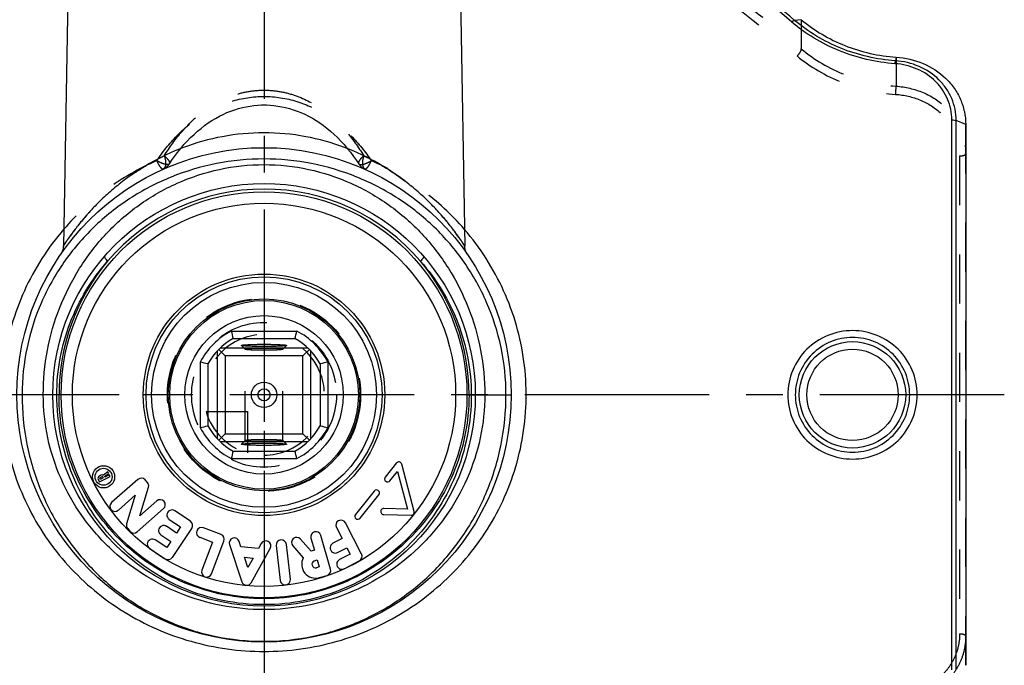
# Model space of a CAD drawing. Header units: millimetres. Extents: x 0 to 1000, y 0 to 1000.
# Tile 3 of 4: x 468 to 598, y 424 to 510. Entities that reach past the tile are written whole.
import ezdxf

# ---------------------------------------------------------------- set-up
doc = ezdxf.new("R2010")
doc.units = ezdxf.units.MM
doc.header["$LTSCALE"] = 65.185185
doc.linetypes.add('CENTER', pattern=[0.6, 0.375, -0.075, 0.075, -0.075])
doc.linetypes.add('HIDDEN', pattern=[0.2, 0.1, -0.1])
doc.layers.get('0').update_dxf_attribs({"linetype": 'CONTINUOUS'})
for name, color, linetype in [('ACHSEN_S', 7, 'CONTINUOUS'), ('DEFAULT_2', 8, 'HIDDEN'), ('FASEN', 7, 'CONTINUOUS'), ('KOERPER', 7, 'CONTINUOUS'), ('KONST.EL_MIT_GEO', 7, 'CONTINUOUS'), ('KURVEN', 7, 'CONTINUOUS')]:
    doc.layers.add(name, color=color, linetype=linetype)

msp = doc.modelspace()

# ---------------------------------------------------------------- linework, layer by layer
at = {"color": 7, "linetype": 'Continuous'}
for p, q in [((495.66, 468.71), (504.34, 468.71)), ((495.91, 467.71), (504.09, 467.71)), ((493.8, 466.08), (493.8, 454.45)), ((493.99, 466.27), (494.85, 465.41)), ((505.81, 466.46), (494.19, 466.46)), ((497, 466.8), (497, 466.81)), ((503, 466.81), (503, 466.8)), ((506.01, 466.27), (505.15, 465.41)), ((506.2, 454.45), (506.2, 466.08)), ((491.55, 464.6), (491.55, 455.92)), ((505.15, 465.41), (494.85, 465.41)), ((494.85, 465.41), (494.85, 455.11)), ((505.15, 455.11), (505.15, 465.41)), ((508.45, 464.6), (508.45, 455.92)), ((492.55, 464.35), (492.55, 456.17)), ((507.45, 464.35), (507.45, 456.17)), ((493.99, 454.25), (494.85, 455.11)), ((494.85, 455.11), (505.15, 455.11)), ((506.01, 454.25), (505.15, 455.11)), ((494.19, 454.06), (505.81, 454.06)), ((497, 453.71), (497, 453.72)), ((503, 453.72), (503, 453.71)), ((495.66, 451.81), (504.34, 451.81)), ((495.91, 452.81), (504.09, 452.81))]:
    msp.add_line(p, q, dxfattribs=at)
for radius in [12.5, 10.5, 1.68, 0.8]:
    msp.add_circle((500, 460.26), radius, dxfattribs=at)
for centre, radius, start, end in [((500, 460.26), 9.5, 117.1908, 152.8092), ((566.39, 485.79), 72.77, 193.5755, 194.386), ((433.61, 485.79), 72.77, 345.614, 346.4245), ((500, 460.26), 9.5, 27.1908, 62.8092), ((500, 460.26), 8.5, 118.7958, 151.2042), ((500, 460.26), 8.5, 28.7958, 61.2042), ((473.92, 391.67), 75.03, 75.6263, 76.4123), ((525.53, 393.87), 72.77, 103.5755, 104.386), ((474.47, 526.65), 72.77, 283.5755, 284.386), ((500, 460.26), 9.5, 207.1908, 242.8092), ((500, 460.26), 8.5, 208.7958, 241.2042), ((500, 460.26), 8.5, 298.7958, 331.2042), ((500, 460.26), 9.5, 297.1908, 332.8092), ((525.53, 526.65), 72.77, 255.614, 256.4245), ((566.39, 434.73), 72.77, 165.614, 166.4245), ((433.61, 434.73), 72.77, 13.5755, 14.386)]:
    msp.add_arc(centre, radius, start, end, dxfattribs=at)
for points, knots in [([(497, 466.81), (497, 466.82), (497.02, 466.83), (497.07, 466.84), (497.14, 466.86), (497.29, 466.87), (497.54, 466.9), (497.9, 466.92), (498.35, 466.94), (498.87, 466.95), (499.42, 466.96), (500, 466.96), (500.58, 466.96), (501.13, 466.95), (501.65, 466.94), (502.1, 466.92), (502.46, 466.9), (502.71, 466.87), (502.86, 466.86), (502.93, 466.84), (502.98, 466.83), (503, 466.82), (503, 466.81)], [0, 0, 0, 0, 0.003434, 0.010995, 0.023081, 0.039668, 0.085818, 0.147807, 0.223285, 0.309396, 0.40283, 0.5, 0.597171, 0.690603, 0.776711, 0.852192, 0.914186, 0.960328, 0.976913, 0.989011, 0.996585, 1, 1, 1, 1]), ([(503, 466.8), (502.99, 466.79), (502.96, 466.78), (502.91, 466.77), (502.83, 466.76), (502.67, 466.74), (502.41, 466.72), (502.05, 466.7), (501.6, 466.68), (501.1, 466.67), (500.56, 466.66), (500, 466.66), (499.44, 466.66), (498.9, 466.67), (498.4, 466.68), (497.96, 466.7), (497.59, 466.72), (497.33, 466.74), (497.17, 466.76), (497.09, 466.77), (497.04, 466.78), (497.01, 466.79), (497, 466.8)], [0, 0, 0, 0, 0.005131, 0.014426, 0.027994, 0.045758, 0.093331, 0.155514, 0.230092, 0.314413, 0.405432, 0.499868, 0.594308, 0.68534, 0.769682, 0.844294, 0.90652, 0.954133, 0.971915, 0.985511, 0.994848, 1, 1, 1, 1]), ([(497, 453.72), (497.01, 453.73), (497.04, 453.74), (497.09, 453.75), (497.17, 453.76), (497.33, 453.78), (497.59, 453.8), (497.96, 453.82), (498.4, 453.84), (498.9, 453.85), (499.44, 453.86), (500, 453.86), (500.56, 453.86), (501.1, 453.85), (501.6, 453.84), (502.05, 453.82), (502.41, 453.8), (502.67, 453.78), (502.83, 453.76), (502.91, 453.75), (502.96, 453.74), (502.99, 453.73), (503, 453.72)], [0, 0, 0, 0, 0.005152, 0.014489, 0.028085, 0.045867, 0.09348, 0.155706, 0.230318, 0.31466, 0.405692, 0.500132, 0.594568, 0.685587, 0.769908, 0.844486, 0.906669, 0.954242, 0.972006, 0.985574, 0.994869, 1, 1, 1, 1]), ([(503, 453.71), (503, 453.71), (502.98, 453.69), (502.93, 453.68), (502.86, 453.67), (502.71, 453.65), (502.46, 453.63), (502.1, 453.6), (501.65, 453.59), (501.13, 453.57), (500.58, 453.56), (500, 453.56), (499.42, 453.56), (498.87, 453.57), (498.35, 453.59), (497.9, 453.6), (497.54, 453.63), (497.29, 453.65), (497.14, 453.67), (497.07, 453.68), (497.02, 453.69), (497, 453.71), (497, 453.71)], [0, 0, 0, 0, 0.003415, 0.010989, 0.023087, 0.039672, 0.085814, 0.147808, 0.223289, 0.309397, 0.402829, 0.5, 0.59717, 0.690604, 0.776715, 0.852193, 0.914182, 0.960332, 0.976919, 0.989005, 0.996566, 1, 1, 1, 1])]:
    msp.add_open_spline(points, degree=3, knots=knots, dxfattribs=at)
at = {"layer": 'ACHSEN_S', "color": 40, "linetype": 'CENTER'}
for p, q in [((500, 641.26), (500, 356.76)), ((598.12, 460.26), (401.88, 460.26))]:
    msp.add_line(p, q, dxfattribs=at)
at = {"layer": 'DEFAULT_2', "color": 8, "linetype": 'HIDDEN'}
for p, q in [((497, 466.8), (497.5, 466.3)), ((497.5, 466.3), (497.5, 466.31)), ((497.5, 454.21), (497.5, 466.31)), ((502.5, 466.3), (503, 466.8)), ((502.5, 454.21), (502.5, 466.31)), ((502.5, 466.31), (502.5, 466.3)), ((497.5, 454.22), (497, 453.72)), ((497.5, 454.21), (497.5, 454.22)), ((503, 453.72), (502.5, 454.22)), ((502.5, 454.22), (502.5, 454.21))]:
    msp.add_line(p, q, dxfattribs=at)
for points, knots in [([(497.5, 466.31), (497.5, 466.32), (497.56, 466.34), (497.59, 466.35), (497.62, 466.36)], [0, 0, 0, 0, 0.290962, 1, 1, 1, 1]), ([(502.5, 466.3), (502.49, 466.29), (502.46, 466.28), (502.39, 466.26), (502.24, 466.24), (502, 466.22), (501.7, 466.2), (501.33, 466.18), (500.76, 466.16), (500, 466.16), (499.24, 466.16), (498.67, 466.18), (498.3, 466.2), (498, 466.22), (497.76, 466.24), (497.61, 466.26), (497.54, 466.28), (497.51, 466.29), (497.5, 466.3)], [0, 0, 0, 0, 0.005683, 0.015425, 0.047381, 0.095242, 0.157421, 0.23176, 0.315645, 0.499909, 0.684187, 0.768089, 0.842452, 0.90466, 0.952555, 0.984546, 0.994301, 1, 1, 1, 1]), ([(497.62, 466.36), (497.76, 466.38), (498.12, 466.41), (498.75, 466.44), (499.53, 466.46), (500.24, 466.46), (500.81, 466.45), (501.21, 466.44), (501.57, 466.43), (501.88, 466.41), (502.14, 466.39), (502.32, 466.37), (502.44, 466.35), (502.49, 466.33), (502.5, 466.32), (502.5, 466.31)], [0, 0, 0, 0, 0.085297, 0.219758, 0.387053, 0.566594, 0.654007, 0.736192, 0.810609, 0.874966, 0.927291, 0.966022, 0.99013, 0.996654, 1, 1, 1, 1]), ([(497.5, 454.22), (497.51, 454.23), (497.54, 454.24), (497.61, 454.26), (497.76, 454.28), (498, 454.3), (498.3, 454.32), (498.67, 454.34), (499.24, 454.36), (500, 454.36), (500.76, 454.36), (501.33, 454.34), (501.7, 454.32), (502, 454.3), (502.24, 454.28), (502.39, 454.26), (502.46, 454.24), (502.49, 454.23), (502.5, 454.22)], [0, 0, 0, 0, 0.005699, 0.015454, 0.047445, 0.09534, 0.157548, 0.231911, 0.315813, 0.500091, 0.684355, 0.76824, 0.842579, 0.904758, 0.952619, 0.984575, 0.994317, 1, 1, 1, 1]), ([(502.38, 454.17), (502.24, 454.14), (501.88, 454.11), (501.25, 454.08), (500.47, 454.06), (499.76, 454.06), (499.19, 454.07), (498.79, 454.08), (498.43, 454.09), (498.12, 454.11), (497.86, 454.13), (497.68, 454.15), (497.56, 454.18), (497.51, 454.19), (497.5, 454.21), (497.5, 454.21)], [0, 0, 0, 0, 0.08509, 0.219439, 0.38671, 0.566299, 0.653753, 0.735985, 0.81045, 0.874852, 0.927217, 0.965981, 0.990106, 0.99663, 1, 1, 1, 1]), ([(502.5, 454.21), (502.5, 454.2), (502.44, 454.18), (502.41, 454.17), (502.38, 454.17)], [0, 0, 0, 0, 0.290875, 1, 1, 1, 1])]:
    msp.add_open_spline(points, degree=3, knots=knots, dxfattribs=at)
at = {"layer": 'FASEN', "color": 7, "linetype": 'Continuous'}
msp.add_line((593, 496.1), (593, 424.42), dxfattribs=at)
for points, knots in [([(571.21, 509.97), (572.93, 508.53), (576.94, 506.18), (581.47, 505.16), (583.78, 505)], [0, 0, 0, 0, 0.490478, 1, 1, 1, 1]), ([(583.78, 505), (585.01, 504.92), (587.41, 504.36), (589.98, 502.71), (591.52, 500.93), (592.36, 499.43), (592.88, 497.8), (593, 496.66), (593, 496.1)], [0, 0, 0, 0, 0.261399, 0.514487, 0.637683, 0.759082, 0.879541, 1, 1, 1, 1])]:
    msp.add_open_spline(points, degree=3, knots=knots, dxfattribs=at)
at = {"layer": 'KOERPER', "color": 7, "linetype": 'Continuous'}
for p, q in [((474, 514.28), (473.4, 479.97)), ((526, 514.28), (526.6, 479.97)), ((517.55, 451.23), (516.07, 449.37)), ((519.89, 444.8), (518.25, 451.08)), ((478.03, 449.04), (478.18, 448.74)), ((478.39, 449.61), (478.18, 449.5)), ((478.18, 448.74), (479.59, 449.46)), ((478.28, 449.05), (478.23, 449.14)), ((478.28, 449.29), (478.5, 449.4)), ((478.69, 449.26), (478.28, 449.05)), ((478.64, 449.35), (478.69, 449.26)), ((479.28, 450.06), (478.72, 449.6)), ((478.87, 449.42), (479.39, 449.85)), ((478.9, 449.36), (478.87, 449.42)), ((479.49, 449.66), (478.9, 449.36)), ((479.39, 449.85), (479.28, 450.06)), ((479.59, 449.46), (479.49, 449.66)), ((483.28, 449.06), (479.79, 446.01)), ((484.54, 448.66), (484.24, 449)), ((516.69, 448.87), (517.69, 450.12)), ((517.69, 450.12), (519, 445.11)), ((483.53, 444.23), (484.68, 448.01)), ((480.69, 444.98), (482.93, 446.95)), ((482.93, 446.95), (481.79, 443.17)), ((514.58, 447.51), (512.11, 444.42)), ((512.74, 443.92), (515.21, 447.01)), ((483.19, 442.12), (486.68, 445.18)), ((485.78, 446.2), (483.53, 444.23)), ((519, 445.11), (515.9, 445.2)), ((487.42, 443.76), (488.92, 442.75)), ((490.25, 443.5), (488.18, 444.89)), ((515.87, 444.4), (519.49, 444.3)), ((481.93, 442.53), (482.23, 442.19)), ((488.39, 441.95), (487.08, 442.84)), ((487.85, 438.71), (490.43, 442.56)), ((488.92, 442.75), (488.39, 441.95)), ((494.3, 441.76), (491.97, 442.65)), ((509.59, 442.67), (510.34, 441.21)), ((512.92, 439.17), (510.8, 443.29)), ((486.32, 441.71), (487.63, 440.83)), ((491.49, 441.38), (493.18, 440.73)), ((506.23, 439.55), (504.83, 441.15)), ((506.22, 441.26), (506.68, 439.68)), ((508.82, 437.18), (507.52, 441.64)), ((510.34, 441.21), (509.13, 440.59)), ((484.84, 439.91), (486.9, 438.52)), ((487.1, 440.03), (485.59, 441.04)), ((487.63, 440.83), (487.1, 440.03)), ((493.18, 440.73), (491.77, 437.03)), ((493.04, 436.55), (494.69, 440.88)), ((495.42, 440.41), (497.06, 435.48)), ((496.94, 440.14), (496.71, 440.84)), ((499.28, 439.92), (496.94, 440.14)), ((498.3, 435.37), (500.82, 439.9)), ((499.63, 440.56), (499.28, 439.92)), ((501.61, 440.28), (502.14, 435.67)), ((503.49, 435.83), (502.96, 440.44)), ((503.81, 440.25), (505.2, 438.67)), ((509.75, 439.38), (510.96, 440)), ((510.96, 440), (511.4, 439.15)), ((497.41, 438.73), (498.56, 438.63)), ((497.86, 437.38), (497.41, 438.73)), ((498.56, 438.63), (497.86, 437.38)), ((506.68, 439.68), (506.23, 439.55)), ((511.4, 439.15), (510, 438.42)), ((506.69, 438.27), (507.06, 438.38)), ((507.33, 437.45), (506.96, 437.35)), ((507.06, 438.38), (507.33, 437.45)), ((510.62, 437.22), (512.63, 438.25)), ((507.34, 436.04), (508.36, 436.34))]:
    msp.add_line(p, q, dxfattribs=at)
for centre, radius in [((500, 460.26), 12.7), ((478.73, 449.4), 1.47), ((478.73, 449.4), 1.13)]:
    msp.add_circle(centre, radius, dxfattribs=at)
for centre, radius, start, end in [((517.86, 450.98), 0.4, 14.6262, 141.4162), ((478.33, 449.19), 0.34, 117.0544, 207.0544), ((478.33, 449.19), 0.11, 117.0544, 207.0544), ((478.55, 449.3), 0.34, 59.7468, 117.0544), ((478.55, 449.3), 0.11, 27.0544, 117.0544), ((483.73, 448.55), 0.68, 41.1846, 131.1846), ((516.38, 449.12), 0.4, 141.4162, 321.4162), ((484.03, 448.21), 0.68, 343.1846, 41.1846), ((514.9, 447.26), 0.4, 321.4162, 141.4162), ((486.23, 445.69), 0.68, 311.1846, 131.1846), ((480.24, 445.49), 0.68, 131.1846, 311.1846), ((515.88, 444.8), 0.4, 88.2862, 268.4445), ((487.8, 444.33), 0.68, 56.1209, 236.1209), ((512.43, 444.17), 0.4, 141.4162, 321.4162), ((519.5, 444.7), 0.4, 268.4445, 14.6262), ((482.44, 442.97), 0.68, 163.1846, 221.1846), ((486.7, 442.27), 0.68, 56.1209, 236.1209), ((489.87, 442.94), 0.68, 326.1209, 56.1209), ((491.73, 442.01), 0.68, 69.1771, 249.1771), ((510.19, 442.98), 0.68, 27.3, 207.3), ((482.74, 442.63), 0.68, 221.1846, 311.1846), ((485.21, 440.47), 0.68, 56.1209, 236.1209), ((494.05, 441.13), 0.68, 339.1771, 69.1771), ((496.07, 440.62), 0.68, 18.4131, 198.4131), ((504.32, 440.7), 0.68, 41.258, 221.258), ((506.87, 441.45), 0.68, 16.258, 196.258), ((500.23, 440.23), 0.68, 330.9131, 150.9131), ((502.29, 440.36), 0.68, 6.5547, 186.5547), ((509.44, 439.98), 0.68, 117.3, 297.3), ((487.28, 439.09), 0.68, 236.1209, 326.1209), ((506.83, 437.81), 1.84, 152.1076, 286.258), ((512.32, 438.86), 0.68, 297.3, 27.3), ((506.83, 437.81), 0.48, 106.258, 286.258), ((510.31, 437.82), 0.68, 117.3, 297.3), ((492.41, 436.79), 0.68, 159.1771, 339.1771), ((508.17, 436.99), 0.68, 286.258, 16.258), ((497.71, 435.7), 0.68, 198.4131, 330.9131), ((502.82, 435.75), 0.68, 186.5547, 6.5547)]:
    msp.add_arc(centre, radius, start, end, dxfattribs=at)
at = {"layer": 'KONST.EL_MIT_GEO', "color": 7, "linetype": 'Continuous'}
for p, q in [((571.21, 509.97), (570.32, 509.88)), ((583.78, 505), (583.69, 504.53)), ((591.17, 423.82), (591.17, 496.7)), ((593, 496.1), (591.73, 496.61)), ((591.73, 423.92), (591.73, 496.61)), ((473.1, 460.26), (467.25, 460.26)), ((526.9, 460.26), (532.75, 460.26))]:
    msp.add_line(p, q, dxfattribs=at)
at = {"layer": 'KONST.EL_MIT_GEO', "color": 8, "linetype": 'HIDDEN'}
for p, q in [((571.21, 509.97), (571.21, 506.1)), ((583.78, 505), (583.78, 501.16)), ((593, 424.42), (593, 496.1)), ((592.2, 491.91), (592.2, 428.61))]:
    msp.add_line(p, q, dxfattribs=at)
for points in [[(487.45, 490.87), (487.73, 491.29), (488.14, 491.85), (488.54, 492.39), (488.96, 492.91), (489.39, 493.41), (489.82, 493.88), (490.27, 494.34), (490.72, 494.77), (491.18, 495.18), (491.65, 495.57), (492.12, 495.93), (492.6, 496.28), (493.09, 496.6), (493.58, 496.89), (494.08, 497.17), (494.58, 497.42), (495.09, 497.65), (495.59, 497.85), (496.11, 498.03), (496.62, 498.19), (497.13, 498.33), (497.65, 498.44), (498.16, 498.53), (498.67, 498.6), (499.17, 498.64), (499.68, 498.67), (500, 498.67)], [(500, 498.67), (500.31, 498.67), (500.81, 498.64), (501.32, 498.6), (501.83, 498.53), (502.34, 498.44), (502.85, 498.33), (503.36, 498.2), (503.88, 498.04), (504.39, 497.86), (504.9, 497.65), (505.41, 497.43), (505.91, 497.18), (506.41, 496.9), (506.9, 496.6), (507.39, 496.28), (507.87, 495.94), (508.34, 495.58), (508.81, 495.19), (509.27, 494.78), (509.72, 494.35), (510.16, 493.89), (510.6, 493.42), (511.03, 492.92), (511.45, 492.4), (511.86, 491.86), (512.26, 491.3), (512.55, 490.87)]]:
    msp.add_lwpolyline(points, dxfattribs=at)
at = {"layer": 'KONST.EL_MIT_GEO', "color": 7, "linetype": 'Continuous'}
for points in [[(473.4, 479.97), (473.4, 479.93), (473.39, 479.82), (473.38, 479.7), (473.36, 479.59), (473.33, 479.48), (473.3, 479.37), (473.26, 479.26), (473.22, 479.16), (473.17, 479.06), (473.11, 478.96), (473.05, 478.87)], [(526.95, 478.87), (526.89, 478.96), (526.83, 479.06), (526.78, 479.16), (526.74, 479.26), (526.7, 479.37), (526.67, 479.48), (526.64, 479.59), (526.62, 479.7), (526.61, 479.82), (526.6, 479.93), (526.6, 479.97)]]:
    msp.add_lwpolyline(points, dxfattribs=at)
for centre, radius in [((500, 460.26), 32.75), ((500, 460.26), 28), ((500, 460.26), 26.9), ((500, 460.26), 25.4), ((500, 460.26), 16), ((500, 460.26), 15.64), ((500, 460.26), 14.9), ((578, 460.26), 7.05), ((578, 460.26), 6.05)]:
    msp.add_circle(centre, radius, dxfattribs=at)
at = {"layer": 'KONST.EL_MIT_GEO', "color": 8, "linetype": 'HIDDEN'}
for centre, start, end in [((485.78, 491.97), 294.1528, 326.5177), ((514.22, 491.97), 213.4822, 245.8472)]:
    msp.add_arc(centre, 2, start, end, dxfattribs=at)
at = {"layer": 'KONST.EL_MIT_GEO', "color": 7, "linetype": 'Continuous'}
for centre, radius, start, end in [((500, 460.26), 27.27, 90.0015, 139.4925), ((500, 460.26), 27.27, 40.5075, 89.9985), ((500.37, 460.28), 27.54, 140.0156, 180.0315), ((499.63, 460.28), 27.54, 359.9685, 39.9844)]:
    msp.add_arc(centre, radius, start, end, dxfattribs=at)
for points, knots in [([(569.92, 509.68), (566.5, 512.61), (559.7, 518.24), (552.7, 523.61), (549.21, 526.17)], [0, 0, 0, 0, 0.510153, 1, 1, 1, 1]), ([(570.32, 509.88), (566.89, 512.8), (560.08, 518.4), (553.06, 523.75), (549.56, 526.29)], [0, 0, 0, 0, 0.510117, 1, 1, 1, 1]), ([(569.92, 509.68), (569.99, 509.73), (570.11, 509.82), (570.25, 509.88), (570.32, 509.88)], [0, 0, 0, 0, 0.57335, 1, 1, 1, 1]), ([(583.64, 504.14), (581.1, 504.32), (576.14, 505.46), (571.78, 508.08), (569.92, 509.68)], [0, 0, 0, 0, 0.509962, 1, 1, 1, 1]), ([(583.69, 504.53), (581.21, 504.7), (576.39, 505.8), (572.13, 508.34), (570.32, 509.88)], [0, 0, 0, 0, 0.510002, 1, 1, 1, 1]), ([(583.64, 504.14), (583.65, 504.22), (583.66, 504.35), (583.68, 504.48), (583.69, 504.53)], [0, 0, 0, 0, 0.62696, 1, 1, 1, 1]), ([(591.17, 496.7), (591.17, 497.17), (591.07, 498.11), (590.65, 499.46), (589.97, 500.71), (588.73, 502.2), (586.63, 503.6), (584.65, 504.07), (583.64, 504.14)], [0, 0, 0, 0, 0.120816, 0.241564, 0.363161, 0.486449, 0.739019, 1, 1, 1, 1]), ([(591.73, 496.61), (591.73, 497.1), (591.64, 498.11), (591.19, 499.55), (590.46, 500.88), (589.13, 502.47), (586.88, 503.95), (584.76, 504.45), (583.69, 504.53)], [0, 0, 0, 0, 0.120701, 0.241339, 0.362863, 0.486134, 0.738816, 1, 1, 1, 1]), ([(591.17, 496.7), (591.22, 496.7), (591.41, 496.69), (591.6, 496.66), (591.73, 496.61)], [0, 0, 0, 0, 0.271646, 1, 1, 1, 1]), ([(500, 494.98), (498.15, 494.98), (494.52, 494.64), (489.4, 493.21), (484.89, 491.08), (481.64, 488.89), (479.41, 487.03), (477.95, 485.66), (476.68, 484.31), (475.75, 483.21), (475.1, 482.38), (474.68, 481.82), (474.31, 481.31), (474, 480.87), (473.78, 480.55), (473.64, 480.33), (473.56, 480.21), (473.49, 480.11), (473.44, 480.03), (473.42, 479.99), (473.4, 479.97), (473.4, 479.97)], [0, 0, 0, 0, 0.174171, 0.341647, 0.49832, 0.642335, 0.709191, 0.772175, 0.830713, 0.883849, 0.907943, 0.93005, 0.94985, 0.96696, 0.980949, 0.986633, 0.991369, 0.995111, 0.997817, 0.999452, 1, 1, 1, 1]), ([(526.6, 479.97), (526.6, 479.97), (526.58, 479.99), (526.56, 480.03), (526.51, 480.11), (526.44, 480.21), (526.36, 480.33), (526.22, 480.55), (526, 480.87), (525.69, 481.31), (525.32, 481.82), (524.9, 482.38), (524.25, 483.21), (523.32, 484.31), (522.05, 485.66), (520.59, 487.03), (518.36, 488.89), (515.11, 491.08), (510.6, 493.21), (505.48, 494.64), (501.85, 494.98), (500, 494.98)], [0, 0, 0, 0, 0.000548, 0.002183, 0.004889, 0.008631, 0.013367, 0.019051, 0.03304, 0.05015, 0.06995, 0.092058, 0.116151, 0.169287, 0.227825, 0.290809, 0.357665, 0.501681, 0.658353, 0.825829, 1, 1, 1, 1]), ([(500, 491.51), (497.89, 491.51), (493.68, 491.1), (487.64, 489.31), (482.13, 486.44), (477.3, 482.61), (473.31, 477.94), (470.29, 472.54), (468.37, 466.57), (467.93, 462.37), (467.93, 460.26)], [0, 0, 0, 0, 0.127537, 0.253799, 0.378197, 0.501083, 0.623571, 0.747086, 0.872656, 1, 1, 1, 1]), ([(470.74, 460.26), (470.74, 462.24), (471.11, 466.2), (472.75, 471.88), (475.4, 477.11), (478.95, 481.72), (483.33, 485.57), (488.43, 488.49), (494.06, 490.34), (498.02, 490.76), (500, 490.76)], [0, 0, 0, 0, 0.126867, 0.252547, 0.376686, 0.499863, 0.623105, 0.747385, 0.873148, 1, 1, 1, 1]), ([(532.07, 460.26), (532.07, 462.37), (531.63, 466.57), (529.71, 472.54), (526.69, 477.94), (522.7, 482.61), (517.87, 486.44), (512.36, 489.31), (506.32, 491.1), (502.11, 491.51), (500, 491.51)], [0, 0, 0, 0, 0.127344, 0.252915, 0.376429, 0.498918, 0.621804, 0.746201, 0.872463, 1, 1, 1, 1]), ([(500, 490.76), (501.98, 490.76), (505.94, 490.34), (511.57, 488.49), (516.67, 485.57), (521.05, 481.72), (524.6, 477.11), (527.25, 471.88), (528.89, 466.2), (529.26, 462.24), (529.26, 460.26)], [0, 0, 0, 0, 0.126852, 0.252615, 0.376895, 0.500136, 0.623314, 0.747453, 0.873133, 1, 1, 1, 1]), ([(473.44, 482.18), (471.34, 479.75), (467.79, 474.22), (465.06, 464.74), (465.2, 454.84), (468.2, 445.45), (473.7, 437.35), (481.24, 431.11), (490.22, 427.16), (496.74, 426.26), (500, 426.26)], [0, 0, 0, 0, 0.124343, 0.2498, 0.375814, 0.50117, 0.625424, 0.749361, 0.874142, 1, 1, 1, 1]), ([(500, 426.26), (503.26, 426.26), (509.78, 427.16), (518.76, 431.11), (526.3, 437.35), (531.81, 445.45), (534.8, 454.85), (534.93, 464.74), (532.21, 474.22), (528.66, 479.75), (526.56, 482.19)], [0, 0, 0, 0, 0.125854, 0.250634, 0.374578, 0.498834, 0.624187, 0.750201, 0.875659, 1, 1, 1, 1]), ([(472.53, 460.26), (472.53, 461.89), (472.84, 465.16), (474.17, 469.85), (476.31, 474.19), (478.22, 476.78), (479.27, 477.97)], [0, 0, 0, 0, 0.253316, 0.504645, 0.753279, 1, 1, 1, 1]), ([(478.87, 478.63), (478.85, 478.6), (478.85, 478.54), (478.88, 478.46), (478.95, 478.34), (479.08, 478.17), (479.2, 478.04), (479.27, 477.97)], [0, 0, 0, 0, 0.116287, 0.208534, 0.325903, 0.62866, 1, 1, 1, 1]), ([(521.13, 478.63), (521.15, 478.6), (521.15, 478.54), (521.12, 478.46), (521.05, 478.34), (520.92, 478.17), (520.8, 478.04), (520.73, 477.97)], [0, 0, 0, 0, 0.116287, 0.208534, 0.325903, 0.628659, 1, 1, 1, 1]), ([(520.73, 477.97), (521.78, 476.78), (523.69, 474.19), (525.83, 469.85), (527.16, 465.16), (527.47, 461.89), (527.47, 460.26)], [0, 0, 0, 0, 0.246721, 0.495355, 0.746684, 1, 1, 1, 1]), ([(586.58, 460.26), (586.58, 461.37), (586.13, 463.62), (584.21, 466.45), (581.36, 468.33), (578, 468.99), (574.64, 468.33), (571.79, 466.45), (569.87, 463.62), (569.42, 461.37), (569.42, 460.26)], [0, 0, 0, 0, 0.125023, 0.249973, 0.374939, 0.5, 0.625061, 0.750027, 0.874978, 1, 1, 1, 1]), ([(585.58, 460.26), (585.58, 461.25), (585.19, 463.25), (583.51, 465.77), (580.98, 467.47), (578, 468.07), (575.02, 467.47), (572.49, 465.77), (570.81, 463.25), (570.42, 461.25), (570.42, 460.26)], [0, 0, 0, 0, 0.125058, 0.250006, 0.374949, 0.5, 0.625051, 0.749994, 0.874942, 1, 1, 1, 1]), ([(467.93, 460.26), (467.93, 458.07), (468.36, 453.7), (470.24, 447.47), (473.23, 441.83), (477.18, 436.97), (481.94, 432.99), (487.42, 429.98), (493.51, 428.05), (497.82, 427.6), (500, 427.6)], [0, 0, 0, 0, 0.12969, 0.257377, 0.382102, 0.504177, 0.624897, 0.746331, 0.871042, 1, 1, 1, 1]), ([(500, 431.8), (498.09, 431.8), (494.28, 432.17), (488.81, 433.8), (483.79, 436.4), (479.38, 439.89), (475.7, 444.16), (472.91, 449.1), (471.14, 454.54), (470.74, 458.35), (470.74, 460.26)], [0, 0, 0, 0, 0.126601, 0.252106, 0.376266, 0.499659, 0.623199, 0.74767, 0.873389, 1, 1, 1, 1]), ([(500, 432.46), (498.17, 432.46), (494.51, 432.83), (489.29, 434.46), (484.53, 437.06), (480.4, 440.51), (477.01, 444.71), (474.47, 449.51), (472.89, 454.77), (472.53, 458.43), (472.53, 460.26)], [0, 0, 0, 0, 0.126756, 0.252252, 0.376235, 0.499403, 0.6228, 0.747285, 0.873159, 1, 1, 1, 1]), ([(527.17, 460.26), (527.17, 458.47), (526.81, 454.89), (525.22, 449.76), (522.67, 445.08), (519.29, 441.01), (515.19, 437.67), (510.49, 435.16), (505.37, 433.6), (500, 433.07), (494.63, 433.6), (489.51, 435.16), (484.81, 437.67), (480.71, 441.01), (477.33, 445.08), (474.78, 449.76), (473.19, 454.89), (472.83, 458.47), (472.83, 460.26)], [0, 0, 0, 0, 0.063234, 0.126065, 0.188325, 0.250155, 0.311922, 0.374046, 0.436781, 0.5, 0.56322, 0.625954, 0.688078, 0.749845, 0.811675, 0.873935, 0.936765, 1, 1, 1, 1]), ([(527.47, 460.26), (527.47, 458.43), (527.11, 454.77), (525.53, 449.51), (522.99, 444.71), (519.6, 440.51), (515.47, 437.06), (510.71, 434.46), (505.49, 432.83), (501.83, 432.46), (500, 432.46)], [0, 0, 0, 0, 0.126841, 0.252715, 0.3772, 0.500597, 0.623765, 0.747748, 0.873244, 1, 1, 1, 1]), ([(529.26, 460.26), (529.26, 458.35), (528.86, 454.54), (527.09, 449.1), (524.3, 444.16), (520.62, 439.89), (516.21, 436.4), (511.19, 433.8), (505.72, 432.17), (501.91, 431.8), (500, 431.8)], [0, 0, 0, 0, 0.126611, 0.25233, 0.376801, 0.500341, 0.623734, 0.747894, 0.873399, 1, 1, 1, 1]), ([(500, 427.6), (502.18, 427.6), (506.49, 428.05), (512.58, 429.98), (518.06, 432.99), (522.82, 436.97), (526.77, 441.83), (529.76, 447.47), (531.64, 453.7), (532.07, 458.07), (532.07, 460.26)], [0, 0, 0, 0, 0.128958, 0.253669, 0.375104, 0.495823, 0.617898, 0.742623, 0.87031, 1, 1, 1, 1]), ([(569.42, 460.26), (569.42, 459.15), (569.87, 456.9), (571.79, 454.07), (574.64, 452.19), (578, 451.53), (581.36, 452.19), (584.21, 454.07), (586.13, 456.9), (586.58, 459.15), (586.58, 460.26)], [0, 0, 0, 0, 0.125023, 0.249973, 0.374939, 0.5, 0.625061, 0.750027, 0.874977, 1, 1, 1, 1]), ([(570.42, 460.26), (570.42, 459.27), (570.81, 457.28), (572.49, 454.75), (575.02, 453.05), (578, 452.46), (580.98, 453.05), (583.51, 454.75), (585.19, 457.28), (585.58, 459.27), (585.58, 460.26)], [0, 0, 0, 0, 0.125058, 0.250006, 0.374949, 0.5, 0.625051, 0.749994, 0.874942, 1, 1, 1, 1])]:
    msp.add_open_spline(points, degree=3, knots=knots, dxfattribs=at)
at = {"layer": 'KONST.EL_MIT_GEO', "color": 8, "linetype": 'HIDDEN'}
for points, knots in [([(550.46, 522.03), (553.96, 519.59), (560.98, 514.42), (567.79, 508.95), (571.21, 506.1)], [0, 0, 0, 0, 0.488621, 1, 1, 1, 1]), ([(549.9, 520.94), (553.39, 518.53), (560.42, 513.4), (567.22, 507.99), (570.65, 505.16)], [0, 0, 0, 0, 0.488753, 1, 1, 1, 1]), ([(570.65, 505.16), (570.81, 505.3), (571.01, 505.53), (571.18, 505.86), (571.22, 506.03), (571.21, 506.1)], [0, 0, 0, 0, 0.563514, 0.813275, 1, 1, 1, 1]), ([(570.65, 505.16), (572.43, 503.69), (576.61, 501.28), (581.31, 500.24), (583.72, 500.07)], [0, 0, 0, 0, 0.489932, 1, 1, 1, 1]), ([(571.21, 506.1), (572.93, 504.67), (576.94, 502.33), (581.46, 501.32), (583.78, 501.16)], [0, 0, 0, 0, 0.489748, 1, 1, 1, 1]), ([(583.72, 500.07), (583.74, 500.28), (583.76, 500.64), (583.78, 501), (583.78, 501.16)], [0, 0, 0, 0, 0.556378, 1, 1, 1, 1]), ([(583.78, 501.16), (585.01, 501.07), (587.41, 500.52), (589.99, 498.86), (591.52, 497.08), (592.37, 495.57), (592.89, 493.93), (593, 492.79), (593, 492.22)], [0, 0, 0, 0, 0.261178, 0.513803, 0.63703, 0.758522, 0.879181, 1, 1, 1, 1]), ([(486.78, 491.93), (487.49, 493.09), (489.09, 495.31), (492.1, 498.13), (495.18, 499.8), (497.89, 500.51), (499.3, 500.63), (500, 500.63)], [0, 0, 0, 0, 0.246367, 0.493828, 0.7446, 0.871962, 1, 1, 1, 1]), ([(500, 500.63), (500.7, 500.63), (502.11, 500.51), (504.82, 499.8), (507.9, 498.13), (510.91, 495.31), (512.51, 493.09), (513.22, 491.93)], [0, 0, 0, 0, 0.128038, 0.2554, 0.506171, 0.753633, 1, 1, 1, 1]), ([(583.72, 500.07), (584.84, 500), (587.05, 499.5), (589.42, 497.99), (590.83, 496.36), (591.61, 494.98), (592.09, 493.48), (592.2, 492.43), (592.2, 491.91)], [0, 0, 0, 0, 0.260803, 0.513274, 0.636521, 0.758104, 0.878932, 1, 1, 1, 1]), ([(485.78, 491.29), (486.57, 492.46), (488.35, 494.69), (491.66, 497.45), (495.61, 499.35), (498.53, 499.8), (500, 499.8)], [0, 0, 0, 0, 0.245914, 0.493454, 0.744827, 1, 1, 1, 1]), ([(500, 499.8), (501.47, 499.8), (504.39, 499.35), (508.34, 497.45), (511.65, 494.69), (513.43, 492.46), (514.22, 491.29)], [0, 0, 0, 0, 0.255172, 0.506546, 0.754086, 1, 1, 1, 1]), ([(592.2, 491.91), (592.3, 491.91), (592.49, 491.92), (592.72, 491.98), (592.86, 492.04), (592.95, 492.11), (593, 492.18), (593, 492.22)], [0, 0, 0, 0, 0.336982, 0.631305, 0.75222, 0.852693, 1, 1, 1, 1]), ([(473.4, 479.97), (473.4, 479.96), (473.41, 479.98), (473.42, 479.99), (473.44, 480.03), (473.47, 480.08), (473.51, 480.14), (473.58, 480.24), (473.69, 480.4), (473.84, 480.63), (474.02, 480.89), (474.23, 481.19), (474.55, 481.65), (475.03, 482.29), (475.67, 483.1), (476.4, 483.98), (477.22, 484.88), (478.13, 485.81), (479.47, 487.09), (481.36, 488.67), (483.92, 490.43), (485.79, 491.46), (486.78, 491.93)], [0, 0, 0, 0, 0.000445, 0.001782, 0.004, 0.007084, 0.011019, 0.015786, 0.027713, 0.042636, 0.060316, 0.080501, 0.102948, 0.153759, 0.211219, 0.27416, 0.341708, 0.413234, 0.488286, 0.64776, 0.818602, 1, 1, 1, 1]), ([(485.78, 491.29), (483.42, 490.25), (478.92, 487.66), (475.11, 484.13), (473.44, 482.18)], [0, 0, 0, 0, 0.500887, 1, 1, 1, 1]), ([(487.45, 490.87), (487.41, 490.8), (487.26, 490.76), (487.06, 490.77), (486.85, 490.81), (486.61, 490.88), (486.35, 490.99), (486.07, 491.13), (485.88, 491.23), (485.78, 491.29)], [0, 0, 0, 0, 0.127335, 0.222168, 0.340423, 0.480729, 0.640032, 0.814804, 1, 1, 1, 1]), ([(486.6, 490.14), (486.58, 490.14), (486.53, 490.15), (486.42, 490.24), (486.25, 490.46), (486.02, 490.83), (485.87, 491.12), (485.78, 491.29)], [0, 0, 0, 0, 0.036215, 0.095858, 0.301108, 0.611625, 1, 1, 1, 1]), ([(486.78, 491.93), (486.8, 491.83), (486.87, 491.63), (486.94, 491.33), (486.96, 491.05), (486.95, 490.79), (486.91, 490.56), (486.83, 490.33), (486.7, 490.19), (486.6, 490.14)], [0, 0, 0, 0, 0.168665, 0.328032, 0.47648, 0.610166, 0.728367, 0.830641, 1, 1, 1, 1]), ([(486.78, 491.93), (486.91, 491.83), (487.11, 491.63), (487.33, 491.37), (487.43, 491.17), (487.48, 491.03), (487.48, 490.92), (487.45, 490.87)], [0, 0, 0, 0, 0.362674, 0.654665, 0.769842, 0.863828, 1, 1, 1, 1]), ([(513.22, 491.93), (513.09, 491.83), (512.89, 491.63), (512.67, 491.37), (512.57, 491.17), (512.52, 491.03), (512.52, 490.92), (512.55, 490.87)], [0, 0, 0, 0, 0.362674, 0.654665, 0.769842, 0.863828, 1, 1, 1, 1]), ([(512.55, 490.87), (512.59, 490.8), (512.74, 490.76), (512.94, 490.77), (513.15, 490.81), (513.39, 490.88), (513.65, 490.99), (513.93, 491.13), (514.12, 491.23), (514.22, 491.29)], [0, 0, 0, 0, 0.127335, 0.222168, 0.340423, 0.480729, 0.640032, 0.814804, 1, 1, 1, 1]), ([(513.22, 491.93), (513.2, 491.83), (513.13, 491.63), (513.06, 491.33), (513.04, 491.05), (513.05, 490.79), (513.09, 490.56), (513.17, 490.33), (513.3, 490.19), (513.4, 490.14)], [0, 0, 0, 0, 0.168665, 0.328031, 0.47648, 0.610166, 0.728367, 0.830641, 1, 1, 1, 1]), ([(513.22, 491.93), (514.21, 491.46), (516.08, 490.43), (518.64, 488.67), (520.53, 487.09), (521.87, 485.81), (522.78, 484.88), (523.6, 483.98), (524.33, 483.1), (524.97, 482.29), (525.45, 481.65), (525.77, 481.19), (525.98, 480.89), (526.16, 480.63), (526.31, 480.4), (526.42, 480.24), (526.49, 480.14), (526.53, 480.08), (526.56, 480.03), (526.58, 479.99), (526.59, 479.98), (526.6, 479.96), (526.6, 479.97)], [0, 0, 0, 0, 0.181398, 0.35224, 0.511714, 0.586766, 0.658292, 0.72584, 0.788781, 0.846241, 0.897052, 0.919499, 0.939684, 0.957364, 0.972287, 0.984214, 0.988981, 0.992916, 0.996, 0.998218, 0.999555, 1, 1, 1, 1]), ([(514.22, 491.29), (514.13, 491.12), (513.98, 490.83), (513.75, 490.46), (513.58, 490.24), (513.47, 490.15), (513.42, 490.14), (513.4, 490.14)], [0, 0, 0, 0, 0.388375, 0.698892, 0.904142, 0.963785, 1, 1, 1, 1]), ([(526.56, 482.19), (524.89, 484.13), (521.07, 487.66), (516.58, 490.25), (514.22, 491.29)], [0, 0, 0, 0, 0.499104, 1, 1, 1, 1]), ([(592.2, 428.61), (592.2, 428.09), (592.09, 427.04), (591.61, 425.54), (590.83, 424.16), (589.42, 422.53), (587.05, 421.02), (584.84, 420.52), (583.72, 420.45)], [0, 0, 0, 0, 0.121068, 0.241896, 0.363479, 0.486726, 0.739197, 1, 1, 1, 1]), ([(593, 428.3), (593, 427.73), (592.89, 426.59), (592.37, 424.95), (591.52, 423.44), (589.99, 421.66), (587.41, 420), (585.01, 419.45), (583.78, 419.36)], [0, 0, 0, 0, 0.120819, 0.241478, 0.36297, 0.486197, 0.738822, 1, 1, 1, 1]), ([(592.2, 428.61), (592.3, 428.61), (592.49, 428.6), (592.72, 428.54), (592.86, 428.48), (592.95, 428.42), (593, 428.34), (593, 428.3)], [0, 0, 0, 0, 0.336982, 0.631305, 0.75222, 0.852693, 1, 1, 1, 1])]:
    msp.add_open_spline(points, degree=3, knots=knots, dxfattribs=at)
at = {"layer": 'KURVEN', "color": 8, "linetype": 'HIDDEN'}
for p, q in [((500, 476.26), (500, 444.26)), ((516, 460.26), (484, 460.26)), ((492.31, 458.06), (497.8, 458.06)), ((497.8, 458.06), (497.8, 452.57))]:
    msp.add_line(p, q, dxfattribs=at)
for radius in [16, 12.8, 9.6]:
    msp.add_circle((500, 460.26), radius, dxfattribs=at)
for start, end in [(270, 180), (195.962, 254.038)]:
    msp.add_arc((500, 460.26), 8, start, end, dxfattribs=at)

doc.saveas('drawing.dxf')
